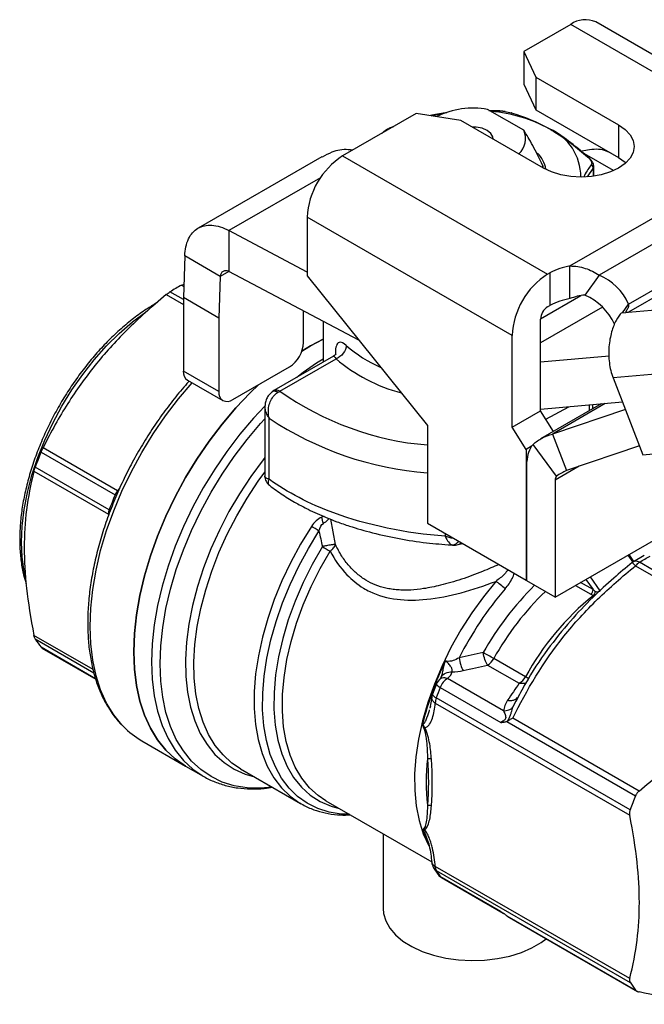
# Model space of a CAD drawing. Header units: inches. Extents: x 0.5 to 21.5, y 0.5 to 16.5.
# Tile 12 of 14: x 17.6 to 18.8, y 13.2 to 15.2. Entities that reach past the tile are written whole.
import ezdxf

# ---------------------------------------------------------------- set-up
doc = ezdxf.new("R2010")
doc.units = ezdxf.units.IN
doc.header["$LTSCALE"] = 2
doc.header["$MEASUREMENT"] = 0

msp = doc.modelspace()

# ---------------------------------------------------------------- linework, layer by layer
for p, q in [((19.1105, 14.9211), (18.7054, 15.155)), ((18.6562, 15.1501), (18.564, 15.0969)), ((19.0679, 14.9124), (18.6562, 15.1501)), ((18.564, 15.0969), (18.5875, 15.0462)), ((18.564, 15.0969), (18.564, 15.0326)), ((18.5875, 15.0462), (18.7504, 14.9522)), ((18.5875, 15.0462), (18.5875, 14.9819)), ((18.564, 15.0326), (18.5875, 14.9819)), ((18.5639, 14.9414), (18.4924, 14.9826)), ((18.4947, 14.9803), (18.5119, 14.9801)), ((18.5875, 14.9819), (18.7504, 14.8879)), ((18.3522, 14.9746), (18.2071, 14.8908)), ((18.44, 14.961), (18.3522, 14.9746)), ((18.3813, 14.9701), (18.4091, 14.9761)), ((18.4091, 14.9761), (18.4125, 14.9764)), ((18.6028, 14.867), (18.44, 14.961)), ((18.7504, 14.9522), (18.7504, 14.8879)), ((18.6548, 14.674), (19.0679, 14.9124)), ((18.1663, 14.8894), (17.9224, 14.7487)), ((18.2071, 14.8908), (18.6107, 14.6578)), ((18.7404, 14.8619), (18.6831, 14.895)), ((18.6016, 14.8714), (18.601, 14.868)), ((18.6016, 14.8677), (18.6016, 14.8714)), ((18.6894, 14.85), (18.7003, 14.8662)), ((18.7003, 14.8662), (18.7015, 14.8704)), ((18.7003, 14.8662), (18.7003, 14.8509)), ((18.7015, 14.8511), (18.7015, 14.8718)), ((19.094, 14.8765), (18.712, 14.656)), ((18.1634, 14.8478), (17.983, 14.7437)), ((19.1655, 14.8112), (18.7701, 14.5829)), ((18.7702, 14.599), (19.1419, 14.8136)), ((18.5411, 14.5372), (18.1375, 14.7703)), ((18.1375, 14.7703), (18.1375, 14.6543)), ((18.1375, 14.662), (17.983, 14.7437)), ((17.983, 14.7437), (17.983, 14.6633)), ((17.8964, 14.6937), (17.8934, 14.6117)), ((17.966, 14.6535), (17.8964, 14.6937)), ((18.6548, 14.6097), (18.6548, 14.674)), ((17.966, 14.6535), (17.963, 14.5715)), ((17.983, 14.6633), (17.966, 14.6535)), ((18.239, 14.528), (17.983, 14.6633)), ((18.1375, 14.6543), (18.3741, 14.3599)), ((18.6107, 14.6578), (18.6154, 14.6605)), ((18.6154, 14.6605), (18.6154, 14.5962)), ((18.712, 14.656), (18.6841, 14.6164)), ((17.89, 14.6361), (17.8942, 14.6337)), ((17.8597, 14.6176), (17.8934, 14.5981)), ((17.8934, 14.6077), (17.8671, 14.6229)), ((17.963, 14.5715), (17.8934, 14.6117)), ((17.8934, 14.6117), (17.8934, 14.467)), ((18.5968, 14.5698), (18.6763, 14.6157)), ((18.7701, 14.5829), (19.0758, 14.6103)), ((18.7188, 14.5931), (18.5968, 14.5227)), ((18.6107, 14.5935), (18.6154, 14.5962)), ((18.7581, 14.5818), (18.7702, 14.599)), ((17.963, 14.5715), (17.963, 14.4268)), ((18.13, 14.5233), (18.13, 14.5856)), ((18.7561, 14.5817), (18.7647, 14.5824)), ((18.7646, 14.5841), (18.7647, 14.5824)), ((18.7647, 14.5824), (18.7701, 14.5829)), ((18.1688, 14.5651), (18.1688, 14.4845)), ((18.5968, 14.3887), (18.5968, 14.5694)), ((18.5411, 14.3566), (18.5411, 14.5372)), ((18.1268, 14.5063), (18.1439, 14.5167)), ((18.1439, 14.5167), (18.1688, 14.53)), ((18.1891, 14.4962), (18.0719, 14.4285)), ((18.1928, 14.5025), (18.1928, 14.4991)), ((18.7319, 14.4963), (18.5968, 14.4843)), ((17.9908, 14.4108), (18.1022, 14.475)), ((18.0837, 14.4273), (18.1941, 14.4911)), ((19.041, 14.4804), (18.7397, 14.4534)), ((17.963, 14.4268), (17.8934, 14.467)), ((17.9016, 14.449), (17.9711, 14.4088)), ((18.7397, 14.4534), (18.7984, 14.3022)), ((18.0719, 14.4285), (18.0683, 14.4261)), ((18.7581, 14.4059), (18.5968, 14.3915)), ((18.7164, 14.4021), (18.5969, 14.3332)), ((18.7243, 14.4029), (18.6203, 14.3428)), ((18.6924, 14.4), (18.6924, 14.3883)), ((18.6999, 14.3926), (18.6999, 14.4007)), ((18.054, 14.3958), (18.054, 14.26)), ((18.5411, 14.3566), (18.5968, 14.3887)), ((18.6222, 14.3478), (18.5968, 14.3887)), ((18.6071, 14.3721), (18.6522, 14.3964)), ((18.7638, 14.3913), (18.6203, 14.3428)), ((18.0624, 14.2538), (18.0624, 14.3738)), ((18.3741, 14.3599), (18.3741, 14.167)), ((18.5684, 14.3126), (18.5411, 14.3566)), ((18.6203, 14.3428), (18.6481, 14.2711)), ((18.628, 14.2598), (18.582, 14.3225)), ((18.7916, 14.3195), (18.6481, 14.2711)), ((18.7984, 14.3022), (19.0997, 14.3291)), ((17.6132, 14.3071), (17.7589, 14.223)), ((17.7637, 14.2311), (17.6171, 14.3158)), ((18.579, 14.3187), (18.5684, 14.3126)), ((18.5684, 14.3126), (18.5684, 14.0548)), ((18.5701, 14.0552), (18.5701, 14.289)), ((17.5992, 14.2696), (17.7459, 14.185)), ((17.7475, 14.1935), (17.6018, 14.2776)), ((18.6727, 14.2794), (18.6256, 14.2522)), ((18.6256, 14.2522), (18.6256, 14.0215)), ((17.7619, 14.2212), (17.7589, 14.223)), ((17.7685, 14.237), (17.7637, 14.2311)), ((17.7459, 14.185), (17.7459, 14.1817)), ((17.7501, 14.1919), (17.7475, 14.1935)), ((18.1709, 14.1801), (18.1661, 14.1791)), ((18.1928, 14.1251), (18.1837, 14.1749)), ((18.3741, 14.167), (18.5684, 14.0548)), ((18.6256, 14.0215), (18.8762, 14.1661)), ((18.4087, 14.1471), (18.4087, 14.1416)), ((18.4344, 14.1251), (18.443, 14.1272)), ((18.4208, 14.1244), (18.4236, 14.1242)), ((18.4221, 14.1244), (18.4245, 14.1248)), ((18.7688, 14.1041), (18.7783, 14.0904)), ((18.7805, 14.0917), (18.771, 14.1054)), ((18.8011, 14.1037), (18.7797, 14.0913)), ((19.0389, 13.9473), (18.7915, 14.0901)), ((18.7837, 14.0831), (19.0322, 13.9396)), ((18.5701, 14.0558), (18.5684, 14.0548)), ((18.57, 14.0552), (18.5701, 14.0553)), ((18.57, 14.0536), (18.57, 14.0552)), ((18.5701, 14.0552), (18.57, 14.0552)), ((18.6256, 14.0215), (18.57, 14.0536)), ((18.7003, 14.0362), (18.6757, 14.0504)), ((18.6862, 14.0564), (18.7003, 14.0362)), ((18.7141, 14.0341), (18.6951, 14.0615)), ((18.6657, 14.0446), (18.6957, 14.0272)), ((17.7157, 13.879), (17.5992, 13.9462)), ((17.6018, 13.9391), (17.7172, 13.8724)), ((17.7206, 13.8608), (17.6132, 13.9228)), ((17.6149, 13.9212), (17.7209, 13.8601)), ((18.5669, 13.8645), (18.5045, 13.9005)), ((18.4925, 13.8877), (18.5549, 13.8517)), ((18.401, 13.8636), (18.3988, 13.8591)), ((18.5239, 13.7976), (18.4138, 13.8612)), ((18.3918, 13.8507), (18.384, 13.8303)), ((18.3994, 13.8436), (18.5188, 13.7747)), ((18.3827, 13.8239), (18.3789, 13.8026)), ((18.7732, 13.6024), (18.3915, 13.8228)), ((18.5425, 13.8044), (18.5479, 13.8161)), ((18.5479, 13.8161), (18.5508, 13.8222)), ((18.3798, 13.8061), (18.3788, 13.8027)), ((18.3895, 13.8126), (18.7723, 13.5916)), ((18.5302, 13.7766), (18.7839, 13.6301)), ((18.7908, 13.6393), (18.5423, 13.7828)), ((17.8116, 13.7385), (17.8979, 13.6887)), ((17.8979, 13.6887), (17.9327, 13.6686)), ((18.006, 13.6831), (18.1244, 13.6148)), ((18.1739, 13.6203), (18.3825, 13.4998)), ((18.2869, 13.555), (18.2869, 13.4077)), ((18.3862, 13.4878), (18.3948, 13.4753)), ((18.7723, 13.2698), (18.3895, 13.4907)), ((18.3915, 13.4828), (18.7732, 13.2624)), ((18.5188, 13.4023), (18.3994, 13.4712)), ((18.402, 13.4689), (18.5234, 13.3988)), ((18.5302, 13.3937), (18.7839, 13.2472)), ((18.5356, 13.3899), (18.7875, 13.2445))]:
    msp.add_line(p, q)
at = {"flags": 128}
for points in [[(18.4091, 14.9761), (18.3827, 14.9709), (18.3801, 14.9703)], [(18.5034, 14.9243), (18.503, 14.9286), (18.4992, 14.9353), (18.4919, 14.9411), (18.482, 14.9453), (18.4703, 14.9475), (18.4629, 14.9477)], [(18.7504, 14.9522), (18.7634, 14.943), (18.773, 14.9326), (18.7789, 14.9213), (18.7809, 14.9096), (18.7789, 14.8978), (18.773, 14.8865), (18.7634, 14.8761), (18.7504, 14.867), (18.7346, 14.8595), (18.7165, 14.8539), (18.697, 14.8505), (18.6766, 14.8493), (18.6563, 14.8505), (18.6367, 14.8539), (18.6186, 14.8595), (18.6028, 14.867)], [(18.7504, 14.8879), (18.7634, 14.8787), (18.7648, 14.8774)], [(17.5823, 14.0608), (17.5799, 14.072), (17.5759, 14.1002), (17.5746, 14.1301), (17.5759, 14.1616), (17.5799, 14.1943), (17.5863, 14.2279), (17.5953, 14.262), (17.6067, 14.2964), (17.6204, 14.3307), (17.6363, 14.3646), (17.6541, 14.3977), (17.6739, 14.4297), (17.6953, 14.4604), (17.7181, 14.4894), (17.7422, 14.5165), (17.7673, 14.5413), (17.7931, 14.5637), (17.8192, 14.5832)], [(18.1688, 14.53), (18.1439, 14.5167), (18.1268, 14.5063)], [(17.7752, 13.7669), (17.7726, 13.7697), (17.7563, 13.7898), (17.7423, 13.8128), (17.7306, 13.8385), (17.7215, 13.8667), (17.7149, 13.8971), (17.711, 13.9296), (17.7097, 13.9638), (17.711, 13.9996), (17.7149, 14.0366), (17.7215, 14.0747), (17.7306, 14.1134), (17.7423, 14.1525), (17.7563, 14.1916), (17.7726, 14.2306), (17.7911, 14.2691), (17.8116, 14.3068), (17.834, 14.3434), (17.858, 14.3786), (17.8837, 14.4123), (17.9105, 14.4439)], [(18.0422, 14.4404), (18.0249, 14.4238), (17.9969, 14.3942), (17.97, 14.3624), (17.9443, 14.3288), (17.9203, 14.2936), (17.8979, 14.257), (17.8774, 14.2193), (17.8589, 14.1808), (17.8426, 14.1418), (17.8286, 14.1026), (17.8169, 14.0635), (17.8078, 14.0248), (17.8012, 13.9868), (17.7973, 13.9498), (17.796, 13.914), (17.7973, 13.8797), (17.8012, 13.8473), (17.8078, 13.8168), (17.8169, 13.7887), (17.8286, 13.763), (17.8426, 13.74), (17.8589, 13.7198), (17.8774, 13.7027), (17.8979, 13.6887), (17.8979, 13.6887)], [(17.8979, 13.6887), (17.8979, 13.6887), (17.8774, 13.7027), (17.8589, 13.7198), (17.8426, 13.74), (17.8286, 13.763), (17.8169, 13.7887), (17.8078, 13.8168), (17.8012, 13.8473), (17.7973, 13.8797), (17.796, 13.914), (17.7973, 13.9498), (17.8012, 13.9868), (17.8078, 14.0248), (17.8169, 14.0635), (17.8286, 14.1026), (17.8426, 14.1418), (17.8589, 14.1808), (17.8774, 14.2193), (17.8979, 14.257), (17.9203, 14.2936), (17.9443, 14.3288), (17.97, 14.3624), (17.9969, 14.3942), (18.0249, 14.4238), (18.0422, 14.4404)], [(18.0539, 14.3977), (18.0317, 14.3741), (18.0048, 14.3423), (17.9792, 14.3087), (17.9551, 14.2735), (17.9327, 14.2369), (17.9122, 14.1992), (17.8937, 14.1607), (17.8774, 14.1217), (17.8634, 14.0825), (17.8518, 14.0434), (17.8427, 14.0047), (17.8361, 13.9667), (17.8321, 13.9297), (17.8308, 13.8939), (17.8321, 13.8596), (17.8361, 13.8272), (17.8427, 13.7967), (17.8518, 13.7686), (17.8634, 13.7429), (17.8774, 13.7199), (17.8937, 13.6997), (17.9122, 13.6826), (17.9286, 13.671)], [(18.0682, 13.6472), (18.0456, 13.6452), (18.019, 13.6458), (17.9938, 13.6498), (17.9701, 13.6571), (17.948, 13.6677), (17.9278, 13.6816), (17.9096, 13.6985), (17.8935, 13.7183), (17.8796, 13.741), (17.8682, 13.7663), (17.8592, 13.7941), (17.8527, 13.8241), (17.8488, 13.8561), (17.8475, 13.8899), (17.8488, 13.9252), (17.8527, 13.9617), (17.8592, 13.9992), (17.8682, 14.0373), (17.8796, 14.0759), (17.8935, 14.1145), (17.9096, 14.1529), (17.9278, 14.1909), (17.948, 14.228), (17.9701, 14.2641), (17.9938, 14.2989), (18.019, 14.332), (18.0456, 14.3633), (18.054, 14.3725)], [(18.054, 14.2965), (18.0503, 14.2919), (18.0263, 14.2594), (18.0039, 14.2253), (17.9831, 14.19), (17.9644, 14.1537), (17.9477, 14.1168), (17.9332, 14.0795), (17.9211, 14.0421), (17.9114, 14.005), (17.9042, 13.9685), (17.8996, 13.9328), (17.8976, 13.8983), (17.8983, 13.8652), (17.9016, 13.8339), (17.9075, 13.8046), (17.9159, 13.7775), (17.9268, 13.7528), (17.9401, 13.7308), (17.9557, 13.7117), (17.9735, 13.6955), (17.9933, 13.6825), (18.0149, 13.6727), (18.0335, 13.6672)], [(18.006, 13.6831), (17.989, 13.6945), (17.9716, 13.7104), (17.9562, 13.7293), (17.9431, 13.7509), (17.9323, 13.7752), (17.924, 13.8019), (17.9182, 13.8308), (17.915, 13.8616), (17.9143, 13.8942), (17.9163, 13.9281), (17.9208, 13.9633), (17.9278, 13.9992), (17.9374, 14.0358), (17.9493, 14.0725), (17.9636, 14.1093), (17.98, 14.1457), (17.9985, 14.1814), (18.0189, 14.2162), (18.041, 14.2497), (18.054, 14.2677)], [(18.1456, 14.1608), (18.1243, 14.1261), (18.1049, 14.0903), (18.0875, 14.0538), (18.0724, 14.0168), (18.0595, 13.9796), (18.0491, 13.9426), (18.0411, 13.906), (18.0358, 13.8703), (18.033, 13.8356), (18.0329, 13.8023), (18.0355, 13.7706), (18.0406, 13.7409), (18.0484, 13.7133), (18.0587, 13.6882), (18.0714, 13.6657), (18.0864, 13.646), (18.1036, 13.6293), (18.1228, 13.6157)], [(18.2202, 13.5935), (18.2043, 13.5941), (18.1804, 13.5979), (18.1581, 13.605), (18.1374, 13.6153), (18.1185, 13.6288), (18.1017, 13.6453), (18.087, 13.6647), (18.0746, 13.6869), (18.0646, 13.7117), (18.0571, 13.7388), (18.052, 13.7681), (18.0496, 13.7992), (18.0497, 13.832), (18.0525, 13.866), (18.0578, 13.9012), (18.0656, 13.9371), (18.0759, 13.9735), (18.0886, 14.01), (18.1035, 14.0463), (18.1206, 14.0822), (18.1396, 14.1174), (18.1605, 14.1515)], [(18.1673, 14.1212), (18.1473, 14.0861), (18.1293, 14.0502), (18.1135, 14.0136), (18.1001, 13.9768), (18.0891, 13.9401), (18.0808, 13.9038), (18.075, 13.8682), (18.072, 13.8337), (18.0717, 13.8006), (18.0742, 13.7692), (18.0794, 13.7398), (18.0872, 13.7126), (18.0976, 13.688), (18.1105, 13.6661), (18.1258, 13.6471), (18.1434, 13.6313), (18.163, 13.6187), (18.1845, 13.6095), (18.2, 13.6052)], [(18.1739, 13.6203), (18.1589, 13.6303), (18.1416, 13.6459), (18.1266, 13.6645), (18.1139, 13.6861), (18.1036, 13.7103), (18.0959, 13.737), (18.0909, 13.7659), (18.0884, 13.7968), (18.0887, 13.8294), (18.0917, 13.8633), (18.0973, 13.8983), (18.1055, 13.934), (18.1163, 13.9702), (18.1295, 14.0064), (18.145, 14.0423), (18.1627, 14.0777), (18.1824, 14.1121)], [(18.5087, 14.0526), (18.4842, 14.0223), (18.4612, 13.9903), (18.4398, 13.9568), (18.4204, 13.922), (18.4029, 13.8864), (18.3877, 13.8503), (18.3748, 13.8139), (18.3644, 13.7777), (18.3566, 13.7419), (18.3514, 13.707), (18.3489, 13.6731), (18.3491, 13.6407), (18.352, 13.6101), (18.3576, 13.5814), (18.3659, 13.5551), (18.3765, 13.5315)], [(18.3918, 13.8507), (18.3918, 13.8504), (18.392, 13.8494), (18.393, 13.8482), (18.3946, 13.8468), (18.3967, 13.8453), (18.3994, 13.8436)], [(18.384, 13.8303), (18.384, 13.83), (18.3842, 13.8289), (18.3851, 13.8276), (18.3866, 13.8261), (18.3888, 13.8245), (18.3915, 13.8228)], [(17.9286, 13.671), (17.9327, 13.6686), (17.9327, 13.6686)], [(18.1228, 13.6157), (18.1228, 13.6157), (18.1244, 13.6148)], [(18.365, 13.561), (18.369, 13.5503), (18.3732, 13.5405)], [(18.3948, 13.4753), (18.3967, 13.4732), (18.3994, 13.4712)], [(18.402, 13.4689), (18.4007, 13.4699), (18.3994, 13.4712)], [(18.2869, 13.4077), (18.2877, 13.3983), (18.2919, 13.3836), (18.2998, 13.3694), (18.3112, 13.356), (18.3259, 13.3437), (18.3435, 13.3328), (18.3637, 13.3234), (18.386, 13.3159), (18.41, 13.3103), (18.4351, 13.3068), (18.4609, 13.3054), (18.4867, 13.3062), (18.512, 13.3092), (18.5363, 13.3143), (18.5591, 13.3214), (18.5799, 13.3303), (18.5982, 13.3408), (18.608, 13.348)]]:
    msp.add_lwpolyline(points, dxfattribs=at)
for centre, radius, start, end in [((18.685, 15.1098), 0.0495, 65.6929, 125.6176), ((18.4636, 14.8273), 0.158, 79.5115, 116.7617), ((18.4754, 14.6877), 0.2918, 61.5561, 85.2766), ((18.5276, 14.925), 0.0398, 311.5545, 24.3115), ((18.5719, 14.849), 0.1044, 0.1797, 65.9302), ((18.2886, 14.7634), 0.1513, 122.6055, 177.3945), ((18.548, 14.8544), 0.0602, 9.7532, 44.4493), ((18.6731, 14.5562), 0.1192, 98.8105, 118.9626), ((18.6922, 14.5304), 0.1513, 122.6055, 177.3945), ((18.668, 14.5529), 0.1121, 24.2984, 66.9161), ((18.0871, 14.2682), 0.4175, 118.183, 121.8116), ((18.6402, 14.5133), 0.1121, 24.2984, 66.9161), ((18.627, 14.568), 0.0303, 122.6055, 177.3945), ((18.6731, 14.4919), 0.1192, 98.8105, 118.9626), ((18.7695, 14.594), 0.0111, 243.6188, 273.2659), ((18.0696, 14.526), 0.0605, 302.6055, 357.3945), ((18.3888, 14.7158), 0.2642, 228.5966, 246.2347), ((18.4531, 14.0277), 0.5433, 121.5559, 128.2236), ((18.4059, 14.7406), 0.3273, 229.6728, 255.2279), ((18.8534, 14.4973), 0.1219, 186.6854, 201.1096), ((17.9121, 14.4646), 0.0189, 172.7442, 235.9436), ((17.98, 14.4241), 0.0172, 170.786, 309.2033), ((18.4225, 14.9047), 0.5854, 234.6373, 265.2587), ((18.4265, 14.9224), 0.6584, 236.4284, 265.4332), ((18.6243, 14.2887), 0.0542, 141.332, 179.6617), ((18.275, 14.0334), 0.7161, 157.5283, 160.0603), ((18.637, 14.2528), 0.0114, 141.9762, 183.1307), ((18.4207, 13.9492), 0.7161, 157.5283, 160.0603), ((17.79, 14.2101), 0.0337, 141.2974, 157.4932), ((17.771, 14.1846), 0.0252, 159.3212, 179.0099), ((18.4977, 14.6558), 0.6285, 238.2833, 239.8906), ((18.7921, 14.0712), 0.0236, 121.6918, 128.9439), ((18.8084, 14.0637), 0.0313, 122.586, 141.8921), ((19.0449, 13.5949), 0.6815, 139.4669, 153.227), ((19.0055, 13.6198), 0.5978, 134.6779, 150.7238), ((19.0022, 13.6228), 0.5699, 134.0085, 150.8376), ((19.0507, 13.5964), 0.5531, 129.2382, 151.0087), ((17.7532, 14.0333), 0.1784, 211.9023, 218.299), ((17.6434, 12.4059), 1.7249, 60.0509, 60.8323), ((18.9955, 13.6154), 0.6499, 154.4499, 165.9844), ((18.4744, 13.9167), 0.0342, 302.0015, 331.6588), ((18.4138, 13.8419), 0.0236, 127.5055, 158.1987), ((18.4332, 13.8308), 0.0362, 122.6025, 159.2101), ((18.5368, 13.8807), 0.0342, 302.0015, 331.6588), ((18.3247, 13.443), 0.4861, 59.2116, 60.1139), ((19.0614, 13.5787), 0.713, 158.1947, 159.9827), ((18.4062, 13.8223), 0.0236, 159.987, 175.9706), ((18.4198, 13.8121), 0.0303, 159.2351, 179.0025), ((17.8952, 13.8831), 0.1671, 224.0642, 239.96), ((18.7492, 13.6573), 0.3777, 173.0692, 186.9308), ((19.4461, 13.3573), 0.7162, 157.609, 159.9797), ((18.4062, 13.5004), 0.0236, 183.6376, 212.1515), ((18.3989, 13.4958), 0.0149, 212.3116, 240.4746), ((18.4044, 13.4902), 0.0149, 177.9763, 209.7793), ((18.5443, 13.5787), 0.1804, 212.1254, 216.5959), ((18.4138, 13.4894), 0.0236, 216.6216, 240.0027), ((18.9243, 13.3573), 0.1784, 212.1059, 218.0954)]:
    msp.add_arc(centre, radius, start, end)
for points, knots in [([(18.511, 14.9799), (18.511, 14.98), (18.5113, 14.9802), (18.5116, 14.9801), (18.5119, 14.9801)], [0, 0, 0, 0, 0.153187, 1, 1, 1, 1]), ([(18.5269, 14.9783), (18.5242, 14.9786), (18.5188, 14.9794), (18.5136, 14.9798), (18.511, 14.98)], [0, 0, 0, 0, 0.501194, 1, 1, 1, 1]), ([(18.5408, 14.9752), (18.5407, 14.9753), (18.5401, 14.9757), (18.5395, 14.9758), (18.5389, 14.9759)], [0, 0, 0, 0, 0.213719, 1, 1, 1, 1]), ([(18.3063, 14.9482), (18.3038, 14.9472), (18.2987, 14.9452), (18.2919, 14.9416), (18.2868, 14.9382), (18.2849, 14.9362), (18.2841, 14.9353)], [0, 0, 0, 0, 0.2590613, 0.5227817, 0.7895721, 1, 1, 1, 1]), ([(18.3063, 14.9482), (18.3063, 14.9482), (18.3063, 14.9485), (18.3064, 14.9484), (18.3065, 14.9483)], [0, 0, 0, 0, 0.252706, 1, 1, 1, 1]), ([(18.6016, 14.8714), (18.5942, 14.8867), (18.5876, 14.8998), (18.5752, 14.9229), (18.5694, 14.9328), (18.5639, 14.9414)], [0, 0, 0, 0, 0.5, 0.5, 1, 1, 1, 1]), ([(18.6144, 14.9443), (18.618, 14.9422), (18.6434, 14.927), (18.6685, 14.9074), (18.6893, 14.8891)], [0.2686085, 0.2686085, 0.2686085, 0.2686085, 0.3069427, 0.5371497, 0.5371497, 0.5371497, 0.5371497]), ([(18.6909, 14.8885), (18.6809, 14.8969), (18.6594, 14.9149), (18.6362, 14.9324), (18.6232, 14.9392), (18.622, 14.9398)], [0, 0, 0, 0, 0.4406163, 0.9495574, 1, 1, 1, 1]), ([(18.2269, 14.9023), (18.224, 14.9026), (18.2096, 14.9046), (18.1885, 14.9006), (18.1731, 14.892), (18.1668, 14.8885)], [0, 0, 0, 0, 0.130917, 0.648311, 1, 1, 1, 1]), ([(18.7358, 14.8963), (18.7316, 14.8983), (18.7178, 14.905), (18.6962, 14.9041), (18.6801, 14.9003), (18.6756, 14.8993)], [0, 0, 0, 0, 0.241553, 0.790935, 1, 1, 1, 1]), ([(18.6909, 14.8885), (18.6907, 14.8887), (18.6904, 14.8891), (18.6897, 14.8891), (18.6893, 14.8891)], [0, 0, 0, 0, 0.4290868, 1, 1, 1, 1]), ([(18.7015, 14.8703), (18.7014, 14.8719), (18.7011, 14.8749), (18.6987, 14.8796), (18.6954, 14.8842), (18.6924, 14.8871), (18.6909, 14.8885)], [0, 0, 0, 0, 0.260641, 0.51503, 0.762117, 1, 1, 1, 1]), ([(18.6966, 14.8734), (18.6922, 14.8674), (18.6874, 14.8608), (18.6823, 14.8508), (18.6819, 14.8499)], [0, 0, 0, 0, 0.909857, 1, 1, 1, 1]), ([(18.7003, 14.8662), (18.7004, 14.8674), (18.6999, 14.8702), (18.6979, 14.8725), (18.6966, 14.8734)], [0, 0, 0, 0, 0.428571, 1, 1, 1, 1]), ([(17.8964, 14.6937), (17.8967, 14.7064), (17.8991, 14.7178), (17.9079, 14.7366), (17.9142, 14.7438), (17.93, 14.7531), (17.9393, 14.7551), (17.9549, 14.7541), (17.9603, 14.753), (17.9716, 14.7494), (17.9773, 14.7469), (17.983, 14.7437)], [0, 0, 0, 0, 0.1173196, 0.1173196, 0.2345775, 0.2345775, 0.3518353, 0.3518353, 0.4122047, 0.4122047, 0.4725748, 0.4725748, 0.4725748, 0.4725748]), ([(18.6548, 14.674), (18.665, 14.674), (18.6751, 14.6724), (18.6944, 14.6663), (18.7036, 14.6617), (18.712, 14.656)], [0, 0, 0, 0, 0.5, 0.5, 1, 1, 1, 1]), ([(17.983, 14.6633), (17.9809, 14.6642), (17.9789, 14.6647), (17.975, 14.6648), (17.9732, 14.6643), (17.9701, 14.6625), (17.9688, 14.6612), (17.9669, 14.6578), (17.9663, 14.6558), (17.966, 14.6535)], [0, 0, 0, 0, 0.01992909, 0.01992909, 0.03984799, 0.03984799, 0.05976687, 0.05976687, 0.07956486, 0.07956486, 0.07956486, 0.07956486]), ([(17.89, 14.6361), (17.8914, 14.6368), (17.893, 14.6377), (17.8942, 14.6379), (17.8944, 14.6379)], [0, 0, 0, 0, 0.824634, 1, 1, 1, 1]), ([(17.8597, 14.6176), (17.8303, 14.5933), (17.8049, 14.5703), (17.7589, 14.5243), (17.7383, 14.5015), (17.7002, 14.454), (17.6826, 14.4294), (17.649, 14.3763), (17.633, 14.3478), (17.6171, 14.3158)], [0, 0, 0, 0, 0.25, 0.25, 0.5, 0.5, 0.75, 0.75, 1, 1, 1, 1]), ([(18.6841, 14.6164), (18.6791, 14.6163), (18.674, 14.6155), (18.6642, 14.613), (18.6594, 14.6114), (18.6548, 14.6097)], [0, 0, 0, 0, 0.5, 0.5, 1, 1, 1, 1]), ([(17.8413, 14.6013), (17.8344, 14.5973), (17.8191, 14.5883), (17.7954, 14.5712), (17.7706, 14.5507), (17.7465, 14.5279), (17.7232, 14.5031), (17.701, 14.4764), (17.68, 14.4482), (17.6604, 14.4185), (17.6424, 14.3877), (17.6262, 14.3561), (17.6118, 14.3238), (17.5995, 14.2913), (17.5892, 14.2587), (17.5811, 14.2263), (17.5753, 14.1945), (17.5719, 14.1639), (17.571, 14.139), (17.5715, 14.1149), (17.5736, 14.0913), (17.5778, 14.0675), (17.5821, 14.054), (17.5838, 14.0485)], [0, 0, 0, 0, 0.040343, 0.090503, 0.14064, 0.190747, 0.240824, 0.290874, 0.340904, 0.39092, 0.440931, 0.490944, 0.540965, 0.591, 0.64106, 0.69115, 0.741278, 0.79145, 0.839133, 0.865617, 0.91587, 0.966147, 1, 1, 1, 1]), ([(18.7702, 14.599), (18.7701, 14.5957), (18.7695, 14.593), (18.7675, 14.5881), (18.7661, 14.586), (18.7646, 14.5841)], [0, 0, 0, 0, 0.5, 0.5, 1, 1, 1, 1]), ([(18.7561, 14.5817), (18.7529, 14.5782), (18.7493, 14.5733), (18.7424, 14.5605), (18.7392, 14.5528), (18.7355, 14.5396), (18.7344, 14.5349), (18.7327, 14.5252), (18.732, 14.5202), (18.7312, 14.5098), (18.7311, 14.5045), (18.7313, 14.4939), (18.7317, 14.4885), (18.7323, 14.4831)], [0, 0, 0, 0, 0.25, 0.25, 0.5, 0.5, 0.625, 0.625, 0.75, 0.75, 0.875, 0.875, 1, 1, 1, 1]), ([(18.2141, 14.5176), (18.2088, 14.5225), (18.2007, 14.526), (18.1941, 14.5183), (18.1928, 14.5083), (18.1928, 14.5025)], [0, 0, 0, 0, 0.0822276, 0.137046, 0.1918644, 0.1918644, 0.1918644, 0.1918644]), ([(18.2141, 14.5176), (18.2141, 14.5126), (18.212, 14.5068), (18.2046, 14.497), (18.1994, 14.493), (18.1941, 14.4911)], [0, 0, 0, 0, 0.5, 0.5, 1, 1, 1, 1]), ([(18.1946, 14.5007), (18.1945, 14.5007), (18.1943, 14.501), (18.1929, 14.4988), (18.1903, 14.497), (18.1891, 14.4961)], [0, 0, 0, 0, 0.224397, 0.614472, 1, 1, 1, 1]), ([(18.1891, 14.4961), (18.1891, 14.4961), (18.1892, 14.4964), (18.1898, 14.4962), (18.1912, 14.4953), (18.193, 14.4927), (18.1941, 14.4911)], [0, 0, 0, 0, 0.009228, 0.196036, 0.507791, 1, 1, 1, 1]), ([(17.9049, 14.447), (17.9046, 14.4467), (17.8954, 14.437), (17.8783, 14.4162), (17.8541, 14.3849), (17.8312, 14.3519), (17.8099, 14.3177), (17.7902, 14.2825), (17.7723, 14.2465), (17.7563, 14.21), (17.7423, 14.1732), (17.7304, 14.1363), (17.7206, 14.0995), (17.7132, 14.0632), (17.708, 14.0275), (17.7052, 13.9927), (17.7048, 13.9591), (17.7068, 13.9267), (17.7112, 13.8959), (17.718, 13.8669), (17.7272, 13.8399), (17.7387, 13.815), (17.7526, 13.7928), (17.7641, 13.7774), (17.7716, 13.7703), (17.7731, 13.7689)], [0, 0, 0, 0, 0.001943, 0.0489163, 0.0958706, 0.1428111, 0.1897437, 0.236674, 0.2836077, 0.3305492, 0.3775047, 0.4244803, 0.4714818, 0.5185147, 0.5655834, 0.6126903, 0.6598346, 0.7070098, 0.7541979, 0.8013599, 0.8484442, 0.8953811, 0.9420913, 0.9885057, 1, 1, 1, 1]), ([(18.0685, 14.4259), (18.0662, 14.4239), (18.0616, 14.42), (18.057, 14.4122), (18.0544, 14.4039), (18.0541, 14.3984), (18.054, 14.3958)], [0, 0, 0, 0, 0.25595, 0.515099, 0.76251, 1, 1, 1, 1]), ([(18.0624, 14.3738), (18.0624, 14.3739), (18.0624, 14.374), (18.0615, 14.3774), (18.0605, 14.3843), (18.061, 14.3953), (18.064, 14.4064), (18.0699, 14.4171), (18.0762, 14.4229), (18.0797, 14.4251)], [-0.07122081, -0.07122081, -0.07122081, -0.07122081, -0.0708335, -0.0708335, -0.0566668, -0.0425001, -0.0283334, -0.0141667, 0, 0, 0, 0]), ([(18.0797, 14.4251), (18.0786, 14.4256), (18.0765, 14.4267), (18.0727, 14.4274), (18.0697, 14.4273), (18.0687, 14.4259), (18.0686, 14.4257)], [0, 0, 0, 0, 0.235972, 0.471078, 0.942144, 1, 1, 1, 1]), ([(18.0837, 14.4273), (18.0793, 14.4299), (18.075, 14.4303), (18.0719, 14.4285), (18.0719, 14.4285)], [0, 0, 0, 0, 0.5, 0.5000182, 0.5000182, 0.5000182, 0.5000182]), ([(18.054, 14.3954), (18.054, 14.394), (18.0544, 14.3894), (18.0568, 14.3821), (18.0602, 14.3766), (18.0623, 14.374), (18.0624, 14.3739), (18.0624, 14.3738)], [-0.07122081, -0.07122081, -0.07122081, -0.07122081, -0.06433112, -0.05016441, -0.03599771, -0.03599771, -0.03561041, -0.03561041, -0.03561041, -0.03561041]), ([(18.582, 14.3225), (18.5875, 14.3273), (18.5935, 14.3315), (18.6064, 14.3383), (18.6132, 14.3409), (18.6203, 14.3428)], [0, 0, 0, 0, 0.0629865, 0.0629865, 0.1259731, 0.1259731, 0.1259731, 0.1259731]), ([(17.5992, 14.2696), (17.5925, 14.2434), (17.5878, 14.2185), (17.5815, 14.169), (17.5801, 14.1444), (17.5801, 14.0935), (17.5815, 14.0673), (17.5878, 14.0106), (17.5925, 13.9803), (17.5992, 13.9462)], [0, 0, 0, 0, 0.25, 0.25, 0.5, 0.5, 0.75, 0.75, 1, 1, 1, 1]), ([(18.6481, 14.2711), (18.6446, 14.2695), (18.6412, 14.2678), (18.6345, 14.264), (18.6312, 14.262), (18.628, 14.2598)], [0, 0, 0, 0, 0.03013287, 0.03013287, 0.06026573, 0.06026573, 0.06026573, 0.06026573]), ([(18.0624, 14.2538), (18.0603, 14.2545), (18.056, 14.2558), (18.0535, 14.2582), (18.0542, 14.2598), (18.0543, 14.26)], [0, 0, 0, 0, 0.472872, 0.926946, 1, 1, 1, 1]), ([(18.054, 14.2599), (18.0541, 14.2582), (18.0543, 14.2547), (18.0562, 14.2497), (18.059, 14.2449), (18.0618, 14.2425), (18.0632, 14.2412)], [0, 0, 0, 0, 0.237871, 0.484041, 0.738215, 1, 1, 1, 1]), ([(18.0637, 14.2414), (18.0631, 14.2417), (18.0609, 14.2428), (18.0603, 14.247), (18.0617, 14.2515), (18.0624, 14.2538)], [0, 0, 0, 0, 0.154676, 0.583727, 1, 1, 1, 1]), ([(18.4087, 14.1416), (18.3315, 14.1473), (18.2001, 14.1745), (18.0979, 14.2279), (18.0624, 14.2538)], [-1.0945953, -1.0945953, -1.0945953, -1.0945953, -0.549799, -0.1478774, -0.1478774, -0.1478774, -0.1478774]), ([(18.0635, 14.2412), (18.0719, 14.235), (18.0883, 14.2229), (18.114, 14.2076), (18.1369, 14.1955), (18.1567, 14.1861), (18.1756, 14.1779), (18.1967, 14.1696), (18.2267, 14.1592), (18.2672, 14.1474), (18.318, 14.1363), (18.3699, 14.1282), (18.4046, 14.1256), (18.4208, 14.1244)], [0, 0, 0, 0, 0.094939, 0.18538, 0.258008, 0.312813, 0.365828, 0.42517, 0.493949, 0.614739, 0.748661, 0.8825, 1, 1, 1, 1]), ([(18.1691, 14.1669), (18.1708, 14.168), (18.1743, 14.1701), (18.1779, 14.1735), (18.1792, 14.1756), (18.1798, 14.1764)], [0, 0, 0, 0, 0.370592, 0.757334, 1, 1, 1, 1]), ([(18.1928, 14.1251), (18.1924, 14.1251), (18.1917, 14.1252), (18.1903, 14.1251), (18.1886, 14.1249), (18.1862, 14.1246), (18.1831, 14.1243), (18.1793, 14.1236), (18.1756, 14.1229), (18.1714, 14.1221), (18.1687, 14.1215), (18.1673, 14.1212)], [0, 0, 0, 0, 0.099841, 0.178273, 0.250142, 0.356789, 0.500095, 0.608179, 0.750044, 0.86258, 1, 1, 1, 1]), ([(18.1824, 14.1121), (18.1831, 14.1126), (18.1845, 14.1136), (18.1869, 14.1157), (18.1895, 14.1185), (18.1914, 14.1213), (18.1924, 14.1236), (18.1927, 14.1246), (18.1928, 14.1251)], [0, 0, 0, 0, 0.132686, 0.250192, 0.499998, 0.749804, 0.874519, 1, 1, 1, 1]), ([(18.5147, 14.0858), (18.5041, 14.0812), (18.4794, 14.0705), (18.4409, 14.0562), (18.402, 14.0448), (18.3688, 14.0381), (18.3452, 14.0354), (18.3282, 14.0351), (18.3156, 14.0356), (18.3036, 14.037), (18.2886, 14.0398), (18.2714, 14.045), (18.2526, 14.0544), (18.2353, 14.067), (18.2193, 14.083), (18.2046, 14.1024), (18.1968, 14.1174), (18.1928, 14.1251)], [0, 0, 0, 0, 0.08438, 0.19483, 0.305331, 0.395418, 0.465161, 0.50249, 0.538578, 0.573475, 0.607237, 0.671575, 0.732192, 0.793498, 0.85824, 0.92693, 1, 1, 1, 1]), ([(18.4255, 14.1373), (18.4253, 14.1373), (18.42, 14.1376), (18.4142, 14.1396), (18.4087, 14.1416)], [0, 0, 0, 0, 0.051799, 1, 1, 1, 1]), ([(18.4087, 14.1416), (18.4087, 14.1416), (18.4087, 14.1415), (18.4131, 14.1327), (18.418, 14.1259), (18.4221, 14.1244)], [-0.0457362, -0.0457362, -0.0457362, -0.0457362, -0.04540306, -0.04540306, 0, 0, 0, 0]), ([(18.4221, 14.1244), (18.4238, 14.1246), (18.4273, 14.125), (18.432, 14.1277), (18.4345, 14.1303), (18.4356, 14.1315)], [0, 0, 0, 0, 0.357553, 0.715654, 1, 1, 1, 1]), ([(18.4243, 14.124), (18.4259, 14.124), (18.4292, 14.124), (18.4327, 14.1247), (18.4344, 14.1251)], [0, 0, 0, 0, 0.499583, 1, 1, 1, 1]), ([(18.4343, 14.1252), (18.4359, 14.1256), (18.4382, 14.1261), (18.4398, 14.1282), (18.4403, 14.1288)], [0, 0, 0, 0, 0.694212, 1, 1, 1, 1]), ([(18.1825, 14.1122), (18.1913, 14.0952), (18.2104, 14.0674), (18.2399, 14.0436), (18.2892, 14.0166), (18.376, 14.0099), (18.4632, 14.0354), (18.5087, 14.0525)], [4.791495, 4.791495, 4.791495, 4.791495, 4.964575, 5.094385, 5.137655, 5.483814, 5.870896, 5.870896, 5.870896, 5.870896]), ([(18.7772, 14.0896), (18.7651, 14.0795), (18.7384, 14.0574), (18.6973, 14.0194), (18.6528, 13.9728), (18.6081, 13.9162), (18.5724, 13.8629), (18.5544, 13.8279), (18.5482, 13.8159)], [0, 0, 0, 0, 0.129232, 0.282493, 0.45941, 0.65983, 0.883946, 1, 1, 1, 1]), ([(18.7774, 14.0894), (18.7774, 14.0894), (18.7774, 14.0897), (18.7785, 14.0887), (18.7805, 14.0867), (18.7827, 14.0842), (18.7837, 14.0831)], [0, 0, 0, 0, 0.097915, 0.366453, 0.699616, 1, 1, 1, 1]), ([(18.7915, 14.0901), (18.7901, 14.0908), (18.7874, 14.0922), (18.7835, 14.0926), (18.7808, 14.0922), (18.7798, 14.0913), (18.7797, 14.0912)], [0, 0, 0, 0, 0.300945, 0.618516, 0.952737, 1, 1, 1, 1]), ([(18.5326, 14.0755), (18.5304, 14.0725), (18.5237, 14.0636), (18.5147, 14.057), (18.5087, 14.0526)], [0, 0, 0, 0, 0.32954, 1, 1, 1, 1]), ([(18.5269, 14.0378), (18.5323, 14.0444), (18.5398, 14.0537), (18.5439, 14.0651), (18.5451, 14.0683)], [0, 0, 0, 0, 0.716532, 1, 1, 1, 1]), ([(18.5423, 13.7828), (18.5694, 13.8388), (18.6024, 13.8938), (18.6632, 13.9698), (18.6854, 13.9941), (18.7328, 14.0402), (18.7579, 14.0621), (18.7837, 14.0831)], [0, 0, 0, 0, 0.5, 0.5, 0.75, 0.75, 1, 1, 1, 1]), ([(18.5269, 14.0378), (18.5243, 14.0406), (18.5212, 14.0434), (18.5148, 14.0486), (18.5116, 14.0509), (18.5087, 14.0526)], [0, 0, 0, 0, 0.5, 0.5, 1, 1, 1, 1]), ([(18.6957, 14.0272), (18.697, 14.0282), (18.6982, 14.0297), (18.6998, 14.0329), (18.7003, 14.0347), (18.7003, 14.0362)], [0, 0, 0, 0, 0.5, 0.5, 1, 1, 1, 1]), ([(18.7043, 14.0328), (18.7042, 14.0312), (18.7032, 14.0281), (18.7016, 14.0256), (18.7008, 14.0248)], [0, 0, 0, 0, 0.571429, 1, 1, 1, 1]), ([(18.7141, 14.0341), (18.7132, 14.0332), (18.7113, 14.0316), (18.7079, 14.0308), (18.7055, 14.0319), (18.7043, 14.0328)], [0.25882483, 0.25882483, 0.25882483, 0.25882483, 0.28062409, 0.29515692, 0.30968976, 0.30968976, 0.30968976, 0.30968976]), ([(18.7908, 13.6393), (18.82, 13.6634), (18.8453, 13.6864), (18.8911, 13.7321), (18.9116, 13.7548), (18.9495, 13.8021), (18.9671, 13.8266), (19.0005, 13.8794), (19.0164, 13.9077), (19.0322, 13.9396)], [0, 0, 0, 0, 0.25, 0.25, 0.5, 0.5, 0.75, 0.75, 1, 1, 1, 1]), ([(17.615, 13.9213), (17.6149, 13.9213), (17.6142, 13.9215), (17.6137, 13.9222), (17.6132, 13.9228)], [0, 0, 0, 0, 0.171155, 1, 1, 1, 1]), ([(18.4092, 13.8957), (18.4092, 13.8957), (18.4092, 13.8956), (18.409, 13.8954), (18.4088, 13.8949), (18.4085, 13.8939), (18.4079, 13.8921), (18.4069, 13.8888), (18.4058, 13.8843), (18.4046, 13.8793), (18.4036, 13.8746), (18.4028, 13.8704), (18.4019, 13.8667), (18.4013, 13.8645), (18.401, 13.8636)], [-0.0002102, -0.0002102, -0.0002102, -0.0002102, 0, 0, 0.0020044, 0.0040088, 0.0080175, 0.016035, 0.03207, 0.0481051, 0.0641401, 0.0801751, 0.0962101, 0.1122451, 0.1122451, 0.1122451, 0.1122451]), ([(18.4246, 13.8964), (18.4236, 13.8961), (18.4179, 13.8945), (18.4125, 13.8944), (18.4092, 13.8957)], [0.9443467, 0.9443467, 0.9443467, 0.9443467, 0.95641194, 1.0188842, 1.0188842, 1.0188842, 1.0188842]), ([(18.4228, 13.8744), (18.423, 13.875), (18.4231, 13.8763), (18.4228, 13.8786), (18.4219, 13.8812), (18.4205, 13.884), (18.4184, 13.8871), (18.4163, 13.8898), (18.414, 13.8921), (18.4125, 13.8934), (18.4112, 13.8944), (18.4105, 13.8949), (18.4095, 13.8955), (18.4094, 13.8956), (18.4092, 13.8957)], [-0.0002102, -0.0002102, -0.0002102, -0.0002102, 0.0158248, 0.0318599, 0.0478949, 0.0639299, 0.0799649, 0.0959999, 0.1040174, 0.1080262, 0.1100306, 0.112035, 0.112035, 0.1122451, 0.1122451, 0.1122451, 0.1122451]), ([(18.3996, 13.8604), (18.4, 13.8608), (18.4016, 13.8625), (18.4052, 13.863), (18.4096, 13.8628), (18.4123, 13.8618), (18.4138, 13.8612)], [0, 0, 0, 0, 0.142418, 0.501824, 0.733722, 1, 1, 1, 1]), ([(18.5676, 13.8523), (18.5675, 13.8523), (18.5661, 13.8514), (18.5618, 13.8508), (18.5574, 13.8513), (18.5549, 13.8517)], [0, 0, 0, 0, 0.027269, 0.433688, 1, 1, 1, 1]), ([(18.3895, 13.8126), (18.3878, 13.8141), (18.3843, 13.8169), (18.3823, 13.8211), (18.3829, 13.8233), (18.383, 13.8239)], [0, 0, 0, 0, 0.430816, 0.861632, 1, 1, 1, 1]), ([(18.532, 13.8183), (18.5343, 13.8179), (18.539, 13.8173), (18.5451, 13.8189), (18.5493, 13.8212), (18.5506, 13.8234), (18.551, 13.8239)], [0, 0, 0, 0, 0.298178, 0.596192, 0.894206, 1, 1, 1, 1]), ([(18.3777, 13.7991), (18.3774, 13.798), (18.3754, 13.7909), (18.3719, 13.7821), (18.3687, 13.7736), (18.3665, 13.7719), (18.3659, 13.7719), (18.3656, 13.772), (18.3652, 13.7723), (18.3651, 13.7726), (18.365, 13.7728)], [0, 0, 0, 0, 0.108655, 0.64647, 0.911632, 0.946154, 0.959702, 0.972285, 0.985334, 1, 1, 1, 1]), ([(18.3687, 13.7643), (18.3708, 13.7643), (18.3726, 13.7653), (18.3757, 13.7678), (18.377, 13.7694), (18.3805, 13.7747), (18.3823, 13.7788), (18.3869, 13.792), (18.3888, 13.8019), (18.3895, 13.8126)], [0, 0, 0, 0, 0.125, 0.125, 0.25, 0.25, 0.5, 0.5, 1, 1, 1, 1]), ([(18.5239, 13.7976), (18.5244, 13.7965), (18.5255, 13.7942), (18.5271, 13.7904), (18.5283, 13.7864), (18.5282, 13.7828), (18.5266, 13.7799), (18.5245, 13.7781), (18.5218, 13.7764), (18.52, 13.7754), (18.5188, 13.7747)], [0, 0, 0, 0, 0.0200664, 0.0401328, 0.0601993, 0.0802657, 0.0953155, 0.1103653, 0.1203985, 0.140465, 0.140465, 0.140465, 0.140465]), ([(18.5324, 13.7777), (18.5331, 13.7789), (18.535, 13.7823), (18.5373, 13.7879), (18.5393, 13.7939), (18.5409, 13.7994), (18.542, 13.8028), (18.5425, 13.8044)], [0.04913277, 0.04913277, 0.04913277, 0.04913277, 0.06019927, 0.08026569, 0.10033212, 0.12039854, 0.14046496, 0.14046496, 0.14046496, 0.14046496]), ([(18.5188, 13.7747), (18.5199, 13.7747), (18.522, 13.7748), (18.5248, 13.7752), (18.5275, 13.7757), (18.5293, 13.7763), (18.5302, 13.7766)], [0, 0, 0, 0, 0.289279, 0.530191, 0.762983, 1, 1, 1, 1]), ([(18.365, 13.7728), (18.365, 13.7728), (18.365, 13.7727), (18.3645, 13.7693), (18.3655, 13.766), (18.3667, 13.7631)], [-0.02794877, -0.02794877, -0.02794877, -0.02794877, -0.02768405, -0.02768405, 0, 0, 0, 0]), ([(18.3687, 13.7643), (18.3671, 13.7667), (18.3661, 13.7689), (18.365, 13.7727), (18.365, 13.7728), (18.365, 13.7728)], [-0.02794877, -0.02794877, -0.02794877, -0.02794877, -0.00026473, -0.00026473, 0, 0, 0, 0]), ([(18.3687, 13.7643), (18.3684, 13.7641), (18.3678, 13.7638), (18.367, 13.7633), (18.3667, 13.7631)], [0, 0, 0, 0, 0.571429, 1, 1, 1, 1]), ([(18.3667, 13.7631), (18.369, 13.7579), (18.3709, 13.7489), (18.3735, 13.7285), (18.374, 13.7141), (18.3742, 13.7028)], [0, 0, 0, 0, 0.0510557, 0.0765836, 0.1786951, 0.1786951, 0.1786951, 0.1786951]), ([(18.3819, 13.7021), (18.3812, 13.7121), (18.3803, 13.7222), (18.3776, 13.7378), (18.3765, 13.7431), (18.3736, 13.7538), (18.3717, 13.7593), (18.3687, 13.7643)], [0, 0, 0, 0, 0.5, 0.5, 0.75, 0.75, 1, 1, 1, 1]), ([(18.3819, 13.7021), (18.381, 13.7025), (18.3786, 13.7032), (18.3758, 13.7031), (18.3742, 13.7028)], [0, 0, 0, 0, 0.428571, 1, 1, 1, 1]), ([(17.9283, 13.6714), (17.9292, 13.6708), (17.9368, 13.6655), (17.9526, 13.6583), (17.9758, 13.65), (18.0004, 13.645), (18.0261, 13.6431), (18.049, 13.6436), (18.0635, 13.646), (18.0688, 13.6468)], [0, 0, 0, 0, 0.02285, 0.19671, 0.370402, 0.544586, 0.719941, 0.896861, 1, 1, 1, 1]), ([(18.7908, 13.6393), (18.7902, 13.6387), (18.7889, 13.6376), (18.7871, 13.6356), (18.7858, 13.6336), (18.7847, 13.6318), (18.7842, 13.6306), (18.7839, 13.6301)], [0, 0, 0, 0, 0.225476, 0.448802, 0.67292, 0.837836, 1, 1, 1, 1]), ([(18.1229, 13.6161), (18.1266, 13.6138), (18.137, 13.6075), (18.1557, 13.6003), (18.1787, 13.5945), (18.2009, 13.5917), (18.2157, 13.5922), (18.2221, 13.5924)], [0, 0, 0, 0, 0.130173, 0.359979, 0.590007, 0.821445, 1, 1, 1, 1]), ([(18.3742, 13.6117), (18.374, 13.604), (18.3736, 13.5913), (18.3715, 13.5754), (18.369, 13.5676), (18.3667, 13.5655)], [0, 0, 0, 0, 0.0765836, 0.1276393, 0.1786951, 0.1786951, 0.1786951, 0.1786951]), ([(18.3687, 13.5631), (18.3717, 13.5647), (18.3736, 13.568), (18.3765, 13.5753), (18.3776, 13.5793), (18.3803, 13.5918), (18.3812, 13.6009), (18.3819, 13.6101)], [0, 0, 0, 0, 0.25, 0.25, 0.5, 0.5, 1, 1, 1, 1]), ([(18.3742, 13.6117), (18.3758, 13.6119), (18.3786, 13.6117), (18.381, 13.6106), (18.3819, 13.6101)], [0, 0, 0, 0, 0.571429, 1, 1, 1, 1]), ([(18.7732, 13.6024), (18.7729, 13.6016), (18.7724, 13.5998), (18.772, 13.597), (18.7719, 13.5943), (18.7722, 13.5925), (18.7723, 13.5916)], [0, 0, 0, 0, 0.249002, 0.49583, 0.744763, 1, 1, 1, 1]), ([(18.7723, 13.2698), (18.7791, 13.2959), (18.7837, 13.3207), (18.7899, 13.3699), (18.7914, 13.3944), (18.7914, 13.445), (18.7899, 13.4712), (18.7837, 13.5276), (18.7791, 13.5578), (18.7723, 13.5916)], [0, 0, 0, 0, 0.25, 0.25, 0.5, 0.5, 0.75, 0.75, 1, 1, 1, 1]), ([(18.3667, 13.5655), (18.3655, 13.5644), (18.3645, 13.5632), (18.365, 13.5611), (18.365, 13.561), (18.365, 13.561)], [-0.02768405, -0.02768405, -0.02768405, -0.02768405, 0, 0, 0.00026472, 0.00026472, 0.00026472, 0.00026472]), ([(18.365, 13.561), (18.365, 13.561), (18.365, 13.561), (18.3661, 13.5622), (18.3671, 13.5626), (18.3687, 13.5631)], [-0.02768405, -0.02768405, -0.02768405, -0.02768405, -0.02741932, -0.02741932, 0.00026472, 0.00026472, 0.00026472, 0.00026472]), ([(18.3667, 13.5655), (18.367, 13.5653), (18.3678, 13.5645), (18.3684, 13.5636), (18.3687, 13.5631)], [0, 0, 0, 0, 0.428571, 1, 1, 1, 1]), ([(18.3895, 13.4907), (18.3888, 13.5023), (18.3865, 13.5173), (18.3822, 13.5329), (18.3804, 13.5391), (18.3794, 13.5423), (18.377, 13.5485), (18.3751, 13.5531), (18.3725, 13.5575), (18.3707, 13.5604), (18.3698, 13.5619), (18.3687, 13.5631)], [0, 0, 0, 0, 0.5, 0.625, 0.625, 0.75, 0.75, 0.875, 0.9375, 0.9375, 1, 1, 1, 1]), ([(18.365, 13.561), (18.3651, 13.561), (18.3652, 13.5611), (18.3655, 13.561), (18.3659, 13.5608), (18.3663, 13.5604), (18.3668, 13.5597), (18.3687, 13.5566), (18.3706, 13.5523), (18.372, 13.5486), (18.3725, 13.5471)], [0, 0, 0, 0, 0.028859, 0.0546, 0.075222, 0.095612, 0.145655, 0.212862, 0.686416, 1, 1, 1, 1]), ([(18.3723, 13.5478), (18.3726, 13.547), (18.3748, 13.5415), (18.3796, 13.5246), (18.3814, 13.5096), (18.3827, 13.4989)], [0, 0, 0, 0, 0.043686, 0.313642, 1, 1, 1, 1]), ([(18.3828, 13.4989), (18.3828, 13.4987), (18.3824, 13.4971), (18.3844, 13.494), (18.3878, 13.4918), (18.3895, 13.4907)], [0, 0, 0, 0, 0.049003, 0.524502, 1, 1, 1, 1]), ([(18.5188, 13.4023), (18.52, 13.4014), (18.522, 13.3999), (18.525, 13.3977), (18.5276, 13.3957), (18.5294, 13.3943), (18.5302, 13.3937)], [0, 0, 0, 0, 0.301109, 0.530184, 0.778984, 1, 1, 1, 1]), ([(18.5188, 13.4023), (18.52, 13.4013), (18.5218, 13.3998), (18.5239, 13.3985), (18.5247, 13.3981), (18.525, 13.3979)], [-0.14046741, -0.14046741, -0.14046741, -0.14046741, -0.12040064, -0.11036725, -0.10535056, -0.10535056, -0.10535056, -0.10535056]), ([(18.5302, 13.3937), (18.5306, 13.3934), (18.5313, 13.3928), (18.5321, 13.3922), (18.5324, 13.3919)], [0, 0, 0, 0, 0.507576, 1, 1, 1, 1]), ([(18.7723, 13.2698), (18.7722, 13.2692), (18.772, 13.268), (18.772, 13.2662), (18.7722, 13.2647), (18.7726, 13.2635), (18.773, 13.2628), (18.7732, 13.2624)], [0, 0, 0, 0, 0.225476, 0.448802, 0.67292, 0.837836, 1, 1, 1, 1]), ([(18.7839, 13.2472), (18.7843, 13.2467), (18.7851, 13.2459), (18.7867, 13.2448), (18.7886, 13.244), (18.7901, 13.2436), (18.7908, 13.2434)], [0, 0, 0, 0, 0.249002, 0.49583, 0.744763, 1, 1, 1, 1]), ([(19.0322, 13.2219), (19.0164, 13.22), (19.0005, 13.2191), (18.9671, 13.2191), (18.9495, 13.22), (18.9116, 13.2234), (18.8911, 13.2259), (18.8453, 13.233), (18.82, 13.2375), (18.7908, 13.2434)], [0, 0, 0, 0, 0.25, 0.25, 0.5, 0.5, 0.75, 0.75, 1, 1, 1, 1])]:
    msp.add_open_spline(points, degree=3, knots=knots)
for points in [[(18.5119, 14.9801), (18.5165, 14.9798), (18.5267, 14.9787), (18.5356, 14.9768), (18.5389, 14.9759)], [(18.5389, 14.9759), (18.5636, 14.969), (18.5891, 14.9588), (18.6144, 14.9443)], [(18.2867, 14.9368), (18.2879, 14.9385), (18.293, 14.9425), (18.3019, 14.9466), (18.3065, 14.9483)], [(18.6893, 14.8891), (18.6926, 14.8861), (18.6978, 14.8799), (18.6978, 14.8751), (18.6966, 14.8734)], [(17.8597, 14.6176), (17.8622, 14.6196), (17.8648, 14.6215), (17.8671, 14.6229)], [(18.0797, 14.4251), (18.081, 14.4259), (18.0824, 14.4267), (18.0837, 14.4273)], [(17.6132, 14.3071), (17.6144, 14.31), (17.6158, 14.313), (17.6171, 14.3158)], [(17.5992, 14.2696), (17.5998, 14.2719), (17.6007, 14.2746), (17.6018, 14.2776)], [(18.1661, 14.1791), (18.1579, 14.1761), (18.1507, 14.1687), (18.1456, 14.1608)], [(18.1605, 14.1515), (18.1623, 14.1584), (18.1652, 14.1648), (18.1691, 14.1669)], [(18.1691, 14.1669), (18.1677, 14.1711), (18.1666, 14.1754), (18.1661, 14.1791)], [(18.1605, 14.1515), (18.1554, 14.1548), (18.1499, 14.1583), (18.1456, 14.1608)], [(18.1605, 14.1515), (18.1627, 14.1413), (18.1649, 14.1312), (18.1673, 14.1212)], [(18.7915, 14.0901), (18.7986, 14.0945), (18.8058, 14.0987), (18.8129, 14.1025)], [(18.7043, 14.0328), (18.7029, 14.0338), (18.7016, 14.035), (18.7003, 14.0362)], [(18.6957, 14.0272), (18.6973, 14.0263), (18.699, 14.0255), (18.7008, 14.0248)], [(17.6018, 13.9391), (17.6007, 13.9408), (17.5998, 13.9433), (17.5992, 13.9462)], [(18.484, 13.9121), (18.4683, 13.9086), (18.4524, 13.9052), (18.4364, 13.9019)], [(18.4925, 13.8877), (18.4907, 13.8903), (18.487, 13.8978), (18.4847, 13.9075), (18.484, 13.9121)], [(18.4364, 13.9019), (18.4325, 13.8996), (18.4285, 13.8977), (18.4246, 13.8964)], [(18.4364, 13.9019), (18.437, 13.8972), (18.4392, 13.8872), (18.4427, 13.8793), (18.4445, 13.8767)], [(18.401, 13.8636), (18.4045, 13.8704), (18.4135, 13.8749), (18.4228, 13.8744)], [(18.4138, 13.8612), (18.4187, 13.865), (18.422, 13.8696), (18.4228, 13.8744)], [(18.4228, 13.8744), (18.4302, 13.8743), (18.4376, 13.8751), (18.4445, 13.8767)], [(18.4445, 13.8767), (18.4605, 13.8802), (18.4766, 13.8839), (18.4925, 13.8877)], [(18.5549, 13.8517), (18.547, 13.8406), (18.5394, 13.8295), (18.532, 13.8183)], [(18.532, 13.8183), (18.5277, 13.8117), (18.5247, 13.8047), (18.5239, 13.7976)], [(18.5239, 13.7976), (18.5275, 13.7975), (18.5346, 13.7986), (18.5403, 13.8022), (18.5425, 13.8044)], [(18.5302, 13.7766), (18.5309, 13.7768), (18.5317, 13.7772), (18.5324, 13.7777)], [(18.5324, 13.7777), (18.5338, 13.7786), (18.5353, 13.7795), (18.5368, 13.7803)], [(18.5423, 13.7828), (18.5404, 13.782), (18.5386, 13.7812), (18.5368, 13.7803)], [(18.3742, 13.7028), (18.3764, 13.6713), (18.3764, 13.6408), (18.3742, 13.6117)], [(18.3819, 13.6101), (18.384, 13.6395), (18.384, 13.6703), (18.3819, 13.7021)], [(18.5368, 13.3892), (18.5353, 13.39), (18.5338, 13.3909), (18.5324, 13.392)]]:
    msp.add_open_spline(points, degree=3)

doc.saveas('drawing.dxf')
